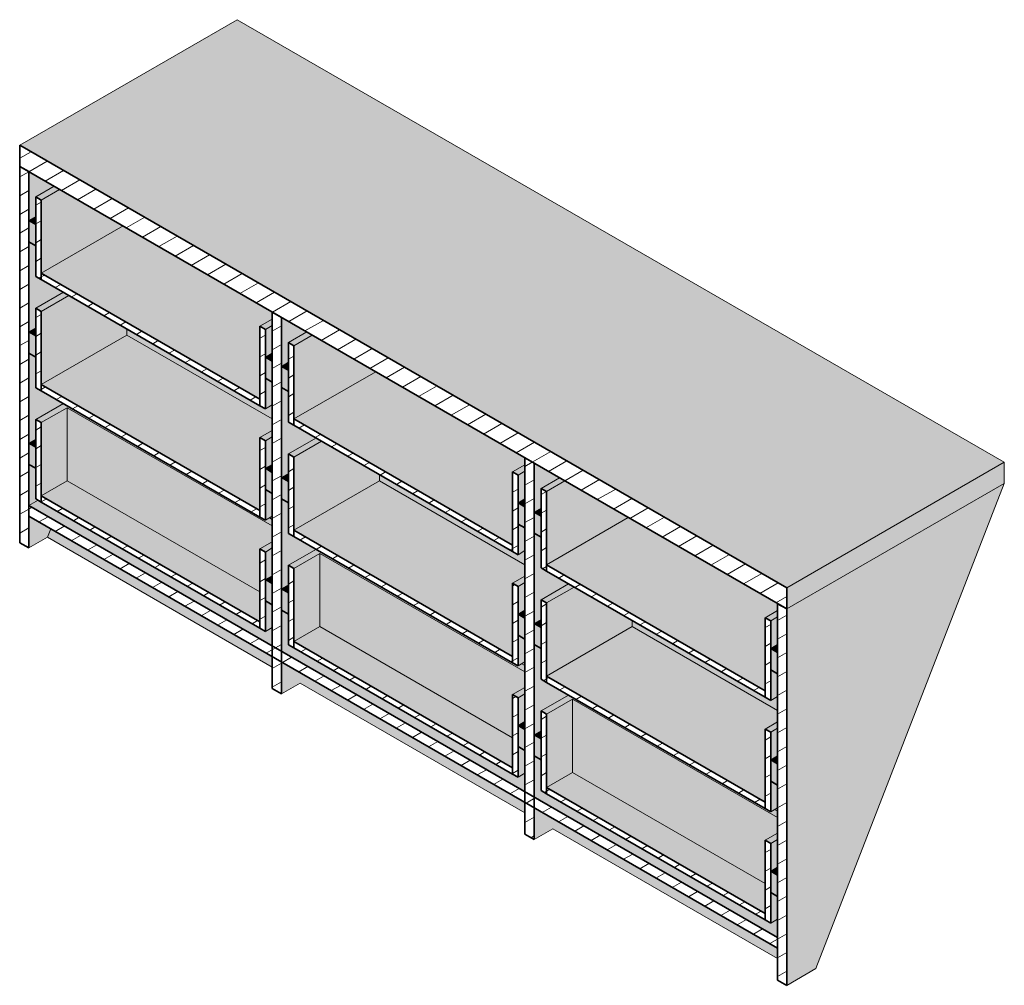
# Model space of a CAD drawing. Header units: centimetres. Extents: x 24498 to 26935, y -4082 to 11853.
# Tile 2 of 4: x 24678 to 24830, y -4075 to -3927. Entities that reach past the tile are written whole.
import ezdxf

# ---------------------------------------------------------------- set-up
doc = ezdxf.new("R2010")
doc.units = ezdxf.units.CM
doc.layers.add('A-GENM', color=13, linetype='Continuous', lineweight=18)
pattern_1 = [(30, (124681.652, 54063.35), (-1.25, 2.16506351), [])]

# ---------------------------------------------------------------- blocks, each defined once
blk = doc.blocks.new('FURN_Med_E25-S-10 - E25-S-10-9188936-E25-S-10-2')
at = {"layer": 'A-GENM'}
for points in [[(24629.34, -4014.21), (24662.81, -3994.88), (24544.73, -3926.7), (24511.25, -3946.03), (24624.94, -4011.67)], [(24514.57, -3965.75), (24527.16, -3958.48), (24517.4, -3952.85), (24514.57, -3954.48), (24514.57, -3963.89)], [(24513.72, -3958.25), (24513.72, -3957.03), (24512.66, -3957.64), (24513.3, -3958.01)], [(24548.23, -3985.18), (24548.23, -3973.91), (24550.14, -3972.81), (24550.14, -3971.75), (24527.16, -3958.48), (24514.57, -3965.75), (24538.01, -3979.28)], [(24514.57, -3982.9), (24527.76, -3975.28), (24527.76, -3974.35), (24518.81, -3969.18), (24514.57, -3971.63), (24514.57, -3975.28)], [(24513.72, -3975.4), (24513.72, -3974.18), (24512.66, -3974.79), (24513.51, -3975.28)], [(24548.23, -4002.33), (24548.23, -3991.06), (24550.14, -3989.96), (24550.14, -3988.2), (24527.76, -3975.28), (24514.57, -3982.9), (24546.89, -4001.55)], [(24550.14, -3988.2), (24550.14, -3986.04), (24549.08, -3986.65), (24527.76, -3974.35), (24527.76, -3975.28), (24550.14, -3988.2)], [(24553.46, -3988.2), (24566.05, -3980.94), (24556.29, -3975.3), (24553.46, -3976.94), (24553.46, -3982.49)], [(24550.14, -3979.28), (24550.14, -3978.05), (24549.08, -3978.67), (24549.13, -3978.7)], [(24552.61, -3980.71), (24552.61, -3979.48), (24551.55, -3980.1), (24552.19, -3980.47)], [(24587.12, -4007.64), (24587.12, -3996.37), (24589.03, -3995.27), (24589.03, -3994.2), (24566.05, -3980.94), (24553.46, -3988.2), (24587.03, -4007.59)], [(24514.57, -4000.04), (24518.57, -3997.73), (24518.57, -3986.47), (24514.57, -3988.77), (24514.57, -3997.84)], [(24548.23, -4014.86), (24548.23, -4008.21), (24550.14, -4007.11), (24550.14, -4004.69), (24518.57, -3986.47), (24518.57, -3997.73), (24537.56, -4008.7)], [(24513.72, -3992.55), (24513.72, -3991.32), (24512.66, -3991.94)], [(24553.46, -4005.35), (24566.65, -3997.73), (24566.65, -3996.8), (24557.71, -3991.63), (24553.46, -3994.08), (24553.46, -4002.33)], [(24550.14, -3996.43), (24550.14, -3995.2), (24549.08, -3995.81), (24549.13, -3995.84)], [(24629.34, -4017.47), (24662.81, -3998.15), (24662.81, -3994.88), (24629.34, -4014.21)], [(24552.61, -3997.85), (24552.61, -3996.63), (24551.55, -3997.24), (24552.4, -3997.73)], [(24548.23, -4019.47), (24548.23, -4014.86), (24518.57, -3997.73), (24514.57, -4000.04), (24545.93, -4018.15)], [(24587.12, -4024.78), (24587.12, -4013.51), (24589.03, -4012.41), (24589.03, -4010.65), (24566.65, -3997.73), (24553.46, -4005.35), (24587.03, -4024.73)], [(24589.03, -4010.65), (24589.03, -4008.49), (24587.97, -4009.11), (24566.65, -3996.8), (24566.65, -3997.73), (24589.03, -4010.65)], [(24592.35, -4010.66), (24604.94, -4003.39), (24595.18, -3997.76), (24592.35, -3999.39), (24592.35, -4001.08)], [(24629.34, -4075.45), (24633.83, -4072.85), (24662.81, -3998.15), (24629.34, -4017.47), (24629.34, -4072.98)], [(24589.03, -4001.73), (24589.03, -4000.51), (24587.97, -4001.12)], [(24591.51, -4003.16), (24591.51, -4001.94), (24590.44, -4002.55), (24591.09, -4002.92)], [(24626.01, -4030.09), (24626.01, -4018.82), (24627.92, -4017.72), (24627.92, -4016.66), (24604.94, -4003.39), (24592.35, -4010.66), (24624.94, -4029.47)], [(24553.46, -4022.5), (24557.46, -4020.19), (24557.46, -4008.92), (24553.46, -4011.23), (24553.46, -4020.19)], [(24587.12, -4037.31), (24587.12, -4030.66), (24589.03, -4029.56), (24589.03, -4027.15), (24557.46, -4008.92), (24557.46, -4020.19), (24587.03, -4037.26)], [(24550.14, -4013.57), (24550.14, -4012.35), (24549.08, -4012.96), (24549.13, -4012.99)], [(24552.61, -4015), (24552.61, -4013.78), (24551.55, -4014.39), (24552.23, -4014.78)], [(24592.35, -4027.8), (24605.54, -4020.19), (24605.54, -4019.25), (24596.6, -4014.09), (24592.35, -4016.54), (24592.35, -4024.78)], [(24589.03, -4018.88), (24589.03, -4017.66), (24587.97, -4018.27)], [(24591.51, -4020.31), (24591.51, -4019.08), (24590.44, -4019.7)], [(24627.92, -4033.11), (24627.92, -4030.95), (24626.86, -4031.56), (24605.54, -4019.25), (24605.54, -4020.19), (24627.92, -4033.11)], [(24587.12, -4041.93), (24587.12, -4037.31), (24557.46, -4020.19), (24553.46, -4022.5), (24587.03, -4041.88)], [(24626.01, -4047.24), (24626.01, -4035.97), (24627.92, -4034.87), (24627.92, -4033.11), (24605.54, -4020.19), (24592.35, -4027.8), (24624.94, -4046.62)], [(24627.92, -4024.19), (24627.92, -4022.96), (24626.86, -4023.57)], [(24592.35, -4044.95), (24596.35, -4042.64), (24596.35, -4031.37), (24592.35, -4033.68), (24592.35, -4042.64)], [(24626.01, -4059.77), (24626.01, -4053.11), (24627.92, -4052.01), (24627.92, -4049.6), (24596.35, -4031.37), (24596.35, -4042.64), (24624.94, -4059.14)], [(24589.03, -4036.03), (24589.03, -4034.8), (24587.97, -4035.41)], [(24591.51, -4037.46), (24591.51, -4036.23), (24590.44, -4036.84), (24591.12, -4037.23)], [(24627.92, -4041.33), (24627.92, -4040.11), (24626.86, -4040.72)], [(24626.01, -4064.38), (24626.01, -4059.77), (24596.35, -4042.64), (24592.35, -4044.95), (24624.94, -4063.76)], [(24627.92, -4058.48), (24627.92, -4057.26), (24626.86, -4057.87)]]:
    blk.add_hatch(color=256, dxfattribs=at).paths.add_polyline_path(points)
h = blk.add_hatch(dxfattribs=at)
h.set_pattern_fill('FP_1', color=256, style=0, pattern_type=2)
h.set_pattern_definition(pattern_1)
h.paths.add_polyline_path([(24629.34, -4017.47), (24629.34, -4014.21), (24511.25, -3946.03), (24511.25, -3949.3), (24624.94, -4014.94)])
h = blk.add_hatch(dxfattribs=at)
h.set_pattern_fill('FP_1', color=256, style=0, pattern_type=2)
h.set_pattern_definition(pattern_1)
h.paths.add_polyline_path([(24512.66, -4008.08), (24512.66, -3950.11), (24511.25, -3949.3), (24511.25, -4007.27)])
h = blk.add_hatch(color=256, dxfattribs=at)
h.paths.add_polyline_path([(24512.66, -4008.08), (24515.52, -4006.43), (24516.03, -4005.13), (24512.66, -4003.19), (24512.66, -4005.49)])
h.paths.add_polyline_path([(24512.66, -4001.55), (24514.08, -4000.74), (24513.72, -4000.53), (24513.72, -3995.81), (24512.66, -3995.2), (24512.66, -4001.08)])
h.paths.add_polyline_path([(24512.66, -3991.94), (24513.72, -3991.32), (24513.72, -3988.28), (24517.97, -3985.84), (24513.72, -3983.39), (24513.72, -3978.67), (24512.66, -3978.05), (24512.66, -3989.88)])
h.paths.add_polyline_path([(24512.66, -3974.79), (24513.72, -3974.18), (24513.72, -3971.14), (24517.97, -3968.69), (24513.72, -3966.24), (24513.72, -3961.52), (24512.66, -3960.91), (24512.66, -3971.63)])
h.paths.add_polyline_path([(24512.66, -3957.64), (24513.72, -3957.03), (24513.72, -3953.99), (24516.55, -3952.36), (24512.66, -3950.11), (24512.66, -3954.48)])
h = blk.add_hatch(color=256, dxfattribs=at)
h.paths.add_polyline_path([(24549.08, -3974.4), (24550.14, -3973.79), (24550.14, -3972.81), (24548.23, -3973.91)])
h.paths.add_polyline_path([(24514.57, -3954.48), (24517.4, -3952.85), (24516.55, -3952.36), (24513.72, -3953.99)])
h = blk.add_hatch(dxfattribs=at)
h.set_pattern_fill('FP_1', color=256, style=0, pattern_type=2)
h.set_pattern_definition(pattern_1)
h.paths.add_polyline_path([(24549.08, -3986.65), (24549.08, -3974.4), (24548.23, -3973.91), (24548.23, -3986.16), (24548.76, -3986.47)])
h.paths.add_polyline_path([(24514.57, -3966.73), (24514.57, -3954.48), (24513.72, -3953.99), (24513.72, -3966.24), (24513.98, -3966.39)])
h = blk.add_hatch(color=256, dxfattribs=at)
h.paths.add_polyline_path([(24550.14, -3982.55), (24550.14, -3979.28), (24549.08, -3978.67), (24549.08, -3981.93), (24550.04, -3982.49)])
h.paths.add_polyline_path([(24513.72, -3961.52), (24513.72, -3958.25), (24512.66, -3957.64), (24512.66, -3960.91), (24513.58, -3961.44)])
h = blk.add_hatch(dxfattribs=at)
h.set_pattern_fill('FP_1', color=256, style=0, pattern_type=2)
h.set_pattern_definition(pattern_1)
h.paths.add_polyline_path([(24548.23, -3986.16), (24548.23, -3985.18), (24514.57, -3965.75), (24514.57, -3966.73), (24546.53, -3985.18)])
h = blk.add_hatch(color=256, dxfattribs=at)
h.paths.add_polyline_path([(24549.08, -3991.55), (24550.14, -3990.94), (24550.14, -3989.96), (24548.23, -3991.06)])
h.paths.add_polyline_path([(24514.57, -3971.63), (24518.81, -3969.18), (24517.97, -3968.69), (24513.72, -3971.14), (24514.4, -3971.53)])
h = blk.add_hatch(dxfattribs=at)
h.set_pattern_fill('FP_1', color=256, style=0, pattern_type=2)
h.set_pattern_definition(pattern_1)
h.paths.add_polyline_path([(24549.08, -4003.8), (24549.08, -3991.55), (24548.23, -3991.06), (24548.23, -4003.31)])
h.paths.add_polyline_path([(24514.57, -3983.88), (24514.57, -3971.63), (24513.72, -3971.14), (24513.72, -3983.39)])
h = blk.add_hatch(dxfattribs=at)
h.set_pattern_fill('FP_1', color=256, style=0, pattern_type=2)
h.set_pattern_definition(pattern_1)
h.paths.add_polyline_path([(24551.55, -4030.54), (24551.55, -4025.64), (24550.14, -4024.82), (24550.14, -4029.72)])
h.paths.add_polyline_path([(24551.55, -4024.01), (24551.55, -3972.57), (24550.14, -3971.75), (24550.14, -4023.19)])
h = blk.add_hatch(color=256, dxfattribs=at)
h.paths.add_polyline_path([(24549.08, -3986.65), (24550.14, -3986.04), (24550.14, -3982.55), (24549.08, -3981.93), (24549.08, -3986.47)])
h.paths.add_polyline_path([(24549.08, -3978.67), (24550.14, -3978.05), (24550.14, -3973.79), (24549.08, -3974.4)])
h = blk.add_hatch(color=256, dxfattribs=at)
h.paths.add_polyline_path([(24551.55, -4030.54), (24554.41, -4028.89), (24554.92, -4027.58), (24551.55, -4025.64), (24551.55, -4027.94)])
h.paths.add_polyline_path([(24551.55, -4024.01), (24552.97, -4023.19), (24552.61, -4022.99), (24552.61, -4018.27), (24551.55, -4017.66), (24551.55, -4023.48)])
h.paths.add_polyline_path([(24551.55, -4014.39), (24552.61, -4013.78), (24552.61, -4010.74), (24556.86, -4008.29), (24552.61, -4005.84), (24552.61, -4001.12), (24551.55, -4000.51), (24551.55, -4012.08)])
h.paths.add_polyline_path([(24551.55, -3997.24), (24552.61, -3996.63), (24552.61, -3993.59), (24556.86, -3991.14), (24552.61, -3988.69), (24552.61, -3983.97), (24551.55, -3983.36), (24551.55, -3995.18)])
h.paths.add_polyline_path([(24551.55, -3980.1), (24552.61, -3979.48), (24552.61, -3976.45), (24555.44, -3974.81), (24551.55, -3972.57), (24551.55, -3978.46)])
h = blk.add_hatch(color=256, dxfattribs=at)
h.paths.add_polyline_path([(24550.14, -3999.69), (24550.14, -3996.43), (24549.08, -3995.81), (24549.08, -3999.08), (24549.13, -3999.11)])
h.paths.add_polyline_path([(24513.72, -3978.67), (24513.72, -3975.4), (24512.66, -3974.79), (24512.66, -3978.05)])
h = blk.add_hatch(color=256, dxfattribs=at)
h.paths.add_polyline_path([(24587.97, -3996.86), (24589.03, -3996.25), (24589.03, -3995.27), (24587.12, -3996.37)])
h.paths.add_polyline_path([(24553.46, -3976.94), (24556.29, -3975.3), (24555.44, -3974.81), (24552.61, -3976.45)])
h = blk.add_hatch(dxfattribs=at)
h.set_pattern_fill('FP_1', color=256, style=0, pattern_type=2)
h.set_pattern_definition(pattern_1)
h.paths.add_polyline_path([(24587.97, -4009.11), (24587.97, -3996.86), (24587.12, -3996.37), (24587.12, -4008.62)])
h.paths.add_polyline_path([(24553.46, -3989.18), (24553.46, -3976.94), (24552.61, -3976.45), (24552.61, -3988.69), (24552.87, -3988.84)])
h = blk.add_hatch(color=256, dxfattribs=at)
h.paths.add_polyline_path([(24589.03, -4005), (24589.03, -4001.73), (24587.97, -4001.12), (24587.97, -4004.39)])
h.paths.add_polyline_path([(24552.61, -3983.97), (24552.61, -3980.71), (24551.55, -3980.1), (24551.55, -3983.36), (24552.47, -3983.89)])
h = blk.add_hatch(dxfattribs=at)
h.set_pattern_fill('FP_1', color=256, style=0, pattern_type=2)
h.set_pattern_definition(pattern_1)
h.paths.add_polyline_path([(24548.23, -4003.31), (24548.23, -4002.33), (24514.57, -3982.9), (24514.57, -3983.88), (24546.53, -4002.33)])
h = blk.add_hatch(color=256, dxfattribs=at)
h.paths.add_polyline_path([(24549.08, -4008.7), (24550.14, -4008.08), (24550.14, -4007.11), (24548.23, -4008.21)])
h.paths.add_polyline_path([(24550.14, -4004.69), (24550.14, -4003.71), (24549.68, -4003.45), (24549.08, -4003.8), (24517.97, -3985.84), (24513.72, -3988.28), (24514.57, -3988.77), (24518.57, -3986.47), (24549.13, -4004.11)])
h = blk.add_hatch(dxfattribs=at)
h.set_pattern_fill('FP_1', color=256, style=0, pattern_type=2)
h.set_pattern_definition(pattern_1)
h.paths.add_polyline_path([(24549.08, -4020.94), (24549.08, -4008.7), (24548.23, -4008.21), (24548.23, -4020.45)])
h.paths.add_polyline_path([(24514.57, -4001.02), (24514.57, -3988.77), (24513.72, -3988.28), (24513.72, -4000.53), (24514.08, -4000.74)])
h = blk.add_hatch(dxfattribs=at)
h.set_pattern_fill('FP_1', color=256, style=0, pattern_type=2)
h.set_pattern_definition(pattern_1)
h.paths.add_polyline_path([(24587.12, -4008.62), (24587.12, -4007.64), (24553.46, -3988.2), (24553.46, -3989.18), (24587.03, -4008.56)])
h = blk.add_hatch(color=256, dxfattribs=at)
h.paths.add_polyline_path([(24550.14, -4016.84), (24550.14, -4013.57), (24549.08, -4012.96), (24549.08, -4016.23), (24549.13, -4016.26)])
h.paths.add_polyline_path([(24513.72, -3995.81), (24513.72, -3992.55), (24512.66, -3991.94), (24512.66, -3995.2)])
h = blk.add_hatch(color=256, dxfattribs=at)
h.paths.add_polyline_path([(24549.08, -4003.8), (24550.14, -4003.19), (24550.14, -3999.69), (24549.08, -3999.08), (24549.08, -4003.1)])
h.paths.add_polyline_path([(24549.08, -3995.81), (24550.14, -3995.2), (24550.14, -3990.94), (24549.08, -3991.55)])
h = blk.add_hatch(color=256, dxfattribs=at)
h.paths.add_polyline_path([(24587.97, -4014), (24589.03, -4013.39), (24589.03, -4012.41), (24587.12, -4013.51)])
h.paths.add_polyline_path([(24553.46, -3994.08), (24557.71, -3991.63), (24556.86, -3991.14), (24552.61, -3993.59), (24553.29, -3993.98)])
h = blk.add_hatch(dxfattribs=at)
h.set_pattern_fill('FP_1', color=256, style=0, pattern_type=2)
h.set_pattern_definition(pattern_1)
h.paths.add_polyline_path([(24587.97, -4026.25), (24587.97, -4014), (24587.12, -4013.51), (24587.12, -4025.76)])
h.paths.add_polyline_path([(24553.46, -4006.33), (24553.46, -3994.08), (24552.61, -3993.59), (24552.61, -4005.84), (24552.72, -4005.9)])
h = blk.add_hatch(dxfattribs=at)
h.set_pattern_fill('FP_1', color=256, style=0, pattern_type=2)
h.set_pattern_definition(pattern_1)
h.paths.add_polyline_path([(24590.44, -4052.99), (24590.44, -4048.09), (24589.03, -4047.28), (24589.03, -4052.18)])
h.paths.add_polyline_path([(24590.44, -4046.46), (24590.44, -3995.02), (24589.03, -3994.2), (24589.03, -4045.64)])
h = blk.add_hatch(color=256, dxfattribs=at)
h.paths.add_polyline_path([(24590.44, -4052.99), (24593.3, -4051.34), (24593.81, -4050.04), (24590.44, -4048.09), (24590.44, -4050.4)])
h.paths.add_polyline_path([(24590.44, -4046.46), (24591.86, -4045.64), (24591.51, -4045.44), (24591.51, -4040.72), (24590.44, -4040.11), (24590.44, -4046.05)])
h.paths.add_polyline_path([(24590.44, -4036.84), (24591.51, -4036.23), (24591.51, -4033.19), (24595.75, -4030.74), (24591.51, -4028.29), (24591.51, -4023.57), (24590.44, -4022.96), (24590.44, -4034.53)])
h.paths.add_polyline_path([(24590.44, -4019.7), (24591.51, -4019.08), (24591.51, -4016.05), (24595.75, -4013.6), (24591.51, -4011.15), (24591.51, -4006.43), (24590.44, -4005.82), (24590.44, -4019.68)])
h.paths.add_polyline_path([(24590.44, -4002.55), (24591.51, -4001.94), (24591.51, -3998.9), (24594.33, -3997.27), (24590.44, -3995.02), (24590.44, -4001.08)])
h = blk.add_hatch(color=256, dxfattribs=at)
h.paths.add_polyline_path([(24587.97, -4009.11), (24589.03, -4008.49), (24589.03, -4005), (24587.97, -4004.39), (24587.97, -4007.64)])
h.paths.add_polyline_path([(24587.97, -4001.12), (24589.03, -4000.51), (24589.03, -3996.25), (24587.97, -3996.86), (24587.97, -4001.08)])
h = blk.add_hatch(color=256, dxfattribs=at)
h.paths.add_polyline_path([(24589.03, -4022.15), (24589.03, -4018.88), (24587.97, -4018.27), (24587.97, -4021.53)])
h.paths.add_polyline_path([(24552.61, -4001.12), (24552.61, -3997.85), (24551.55, -3997.24), (24551.55, -4000.51), (24552.55, -4001.08)])
h = blk.add_hatch(color=256, dxfattribs=at)
h.paths.add_polyline_path([(24626.86, -4019.31), (24627.92, -4018.7), (24627.92, -4017.72), (24626.01, -4018.82), (24626.51, -4019.11)])
h.paths.add_polyline_path([(24592.35, -3999.39), (24595.18, -3997.76), (24594.33, -3997.27), (24591.51, -3998.9)])
h = blk.add_hatch(dxfattribs=at)
h.set_pattern_fill('FP_1', color=256, style=0, pattern_type=2)
h.set_pattern_definition(pattern_1)
h.paths.add_polyline_path([(24626.86, -4031.56), (24626.86, -4019.31), (24626.01, -4018.82), (24626.01, -4031.07)])
h.paths.add_polyline_path([(24592.35, -4011.64), (24592.35, -3999.39), (24591.51, -3998.9), (24591.51, -4011.15), (24591.77, -4011.3)])
h = blk.add_hatch(color=256, dxfattribs=at)
h.paths.add_polyline_path([(24627.92, -4068.1), (24627.92, -4065.24), (24626.86, -4065.85), (24591.86, -4045.64), (24590.44, -4046.46), (24626.86, -4067.48)])
h.paths.add_polyline_path([(24589.03, -4045.64), (24589.03, -4042.79), (24587.97, -4043.4), (24552.97, -4023.19), (24551.55, -4024.01), (24587.97, -4045.03)])
h.paths.add_polyline_path([(24550.14, -4023.19), (24550.14, -4020.33), (24549.08, -4020.94), (24514.08, -4000.74), (24512.66, -4001.55), (24549.13, -4022.61)])
h = blk.add_hatch(dxfattribs=at)
h.set_pattern_fill('FP_1', color=256, style=0, pattern_type=2)
h.set_pattern_definition(pattern_1)
h.paths.add_polyline_path([(24548.23, -4020.45), (24548.23, -4019.47), (24514.57, -4000.04), (24514.57, -4001.02), (24546.53, -4019.47)])
h = blk.add_hatch(dxfattribs=at)
h.set_pattern_fill('FP_1', color=256, style=0, pattern_type=2)
h.set_pattern_definition(pattern_1)
h.paths.add_polyline_path([(24627.92, -4069.73), (24627.92, -4068.1), (24512.66, -4001.55), (24512.66, -4003.19), (24625.09, -4068.1)])
h = blk.add_hatch(color=256, dxfattribs=at)
h.paths.add_polyline_path([(24627.92, -4027.45), (24627.92, -4024.19), (24626.86, -4023.57), (24626.86, -4026.84)])
h.paths.add_polyline_path([(24591.51, -4006.43), (24591.51, -4003.16), (24590.44, -4002.55), (24590.44, -4005.82), (24591.36, -4006.35)])
h = blk.add_hatch(color=256, dxfattribs=at)
h.paths.add_polyline_path([(24627.92, -4071.33), (24627.92, -4069.73), (24593.81, -4050.04), (24593.3, -4051.34), (24625.16, -4069.73)])
h.paths.add_polyline_path([(24589.03, -4048.87), (24589.03, -4047.28), (24554.92, -4027.58), (24554.41, -4028.89), (24587.03, -4047.72)])
h.paths.add_polyline_path([(24627.92, -4048.62), (24627.92, -4048.09), (24627.46, -4048.36)])
h.paths.add_polyline_path([(24550.14, -4026.42), (24550.14, -4024.82), (24516.03, -4005.13), (24515.52, -4006.43), (24549.13, -4025.84)])
h.paths.add_polyline_path([(24589.03, -4026.17), (24589.03, -4025.64), (24588.57, -4025.9)])
h.paths.add_polyline_path([(24550.14, -4003.71), (24550.14, -4003.19), (24549.68, -4003.45)])
h = blk.add_hatch(dxfattribs=at)
h.set_pattern_fill('FP_1', color=256, style=0, pattern_type=2)
h.set_pattern_definition(pattern_1)
h.paths.add_polyline_path([(24587.12, -4025.76), (24587.12, -4024.78), (24553.46, -4005.35), (24553.46, -4006.33), (24587.03, -4025.71)])
h = blk.add_hatch(color=256, dxfattribs=at)
h.paths.add_polyline_path([(24549.08, -4020.94), (24550.14, -4020.33), (24550.14, -4016.84), (24549.08, -4016.23), (24549.08, -4019.47)])
h.paths.add_polyline_path([(24549.08, -4012.96), (24550.14, -4012.35), (24550.14, -4008.08), (24549.08, -4008.7), (24549.08, -4010.65)])
h = blk.add_hatch(color=256, dxfattribs=at)
h.paths.add_polyline_path([(24587.97, -4031.15), (24589.03, -4030.54), (24589.03, -4029.56), (24587.12, -4030.66)])
h.paths.add_polyline_path([(24589.03, -4027.15), (24589.03, -4026.17), (24588.57, -4025.9), (24587.97, -4026.25), (24556.86, -4008.29), (24552.61, -4010.74), (24553.46, -4011.23), (24557.46, -4008.92), (24587.97, -4026.53)])
h = blk.add_hatch(dxfattribs=at)
h.set_pattern_fill('FP_1', color=256, style=0, pattern_type=2)
h.set_pattern_definition(pattern_1)
h.paths.add_polyline_path([(24587.97, -4043.4), (24587.97, -4031.15), (24587.12, -4030.66), (24587.12, -4042.91)])
h.paths.add_polyline_path([(24553.46, -4023.48), (24553.46, -4011.23), (24552.61, -4010.74), (24552.61, -4022.99), (24552.97, -4023.19)])
h = blk.add_hatch(dxfattribs=at)
h.set_pattern_fill('FP_1', color=256, style=0, pattern_type=2)
h.set_pattern_definition(pattern_1)
h.paths.add_polyline_path([(24626.01, -4031.07), (24626.01, -4030.09), (24592.35, -4010.66), (24592.35, -4011.64), (24624.94, -4030.45)])
h = blk.add_hatch(color=256, dxfattribs=at)
h.paths.add_polyline_path([(24587.97, -4026.25), (24589.03, -4025.64), (24589.03, -4022.15), (24587.97, -4021.53), (24587.97, -4025.69)])
h.paths.add_polyline_path([(24587.97, -4018.27), (24589.03, -4017.66), (24589.03, -4013.39), (24587.97, -4014), (24587.97, -4017.47)])
h = blk.add_hatch(color=256, dxfattribs=at)
h.paths.add_polyline_path([(24589.03, -4039.29), (24589.03, -4036.03), (24587.97, -4035.41), (24587.97, -4038.68)])
h.paths.add_polyline_path([(24552.61, -4018.27), (24552.61, -4015), (24551.55, -4014.39), (24551.55, -4017.66), (24552.23, -4018.04)])
h = blk.add_hatch(color=256, dxfattribs=at)
h.paths.add_polyline_path([(24626.86, -4036.46), (24627.92, -4035.85), (24627.92, -4034.87), (24626.01, -4035.97)])
h.paths.add_polyline_path([(24592.35, -4016.54), (24596.6, -4014.09), (24595.75, -4013.6), (24591.51, -4016.05), (24592.18, -4016.44)])
h = blk.add_hatch(dxfattribs=at)
h.set_pattern_fill('FP_1', color=256, style=0, pattern_type=2)
h.set_pattern_definition(pattern_1)
h.paths.add_polyline_path([(24626.86, -4048.71), (24626.86, -4036.46), (24626.01, -4035.97), (24626.01, -4048.22)])
h.paths.add_polyline_path([(24592.35, -4028.78), (24592.35, -4016.54), (24591.51, -4016.05), (24591.51, -4028.29), (24591.61, -4028.35)])
h = blk.add_hatch(dxfattribs=at)
h.set_pattern_fill('FP_1', color=256, style=0, pattern_type=2)
h.set_pattern_definition(pattern_1)
h.paths.add_polyline_path([(24629.34, -4075.45), (24629.34, -4017.47), (24627.92, -4016.66), (24627.92, -4074.63)])
h = blk.add_hatch(color=256, dxfattribs=at)
h.paths.add_polyline_path([(24626.86, -4031.56), (24627.92, -4030.95), (24627.92, -4027.45), (24626.86, -4026.84), (24626.86, -4030.09)])
h.paths.add_polyline_path([(24626.86, -4023.57), (24627.92, -4022.96), (24627.92, -4018.7), (24626.86, -4019.31)])
h = blk.add_hatch(color=256, dxfattribs=at)
h.paths.add_polyline_path([(24627.92, -4044.6), (24627.92, -4041.33), (24626.86, -4040.72), (24626.86, -4043.99)])
h.paths.add_polyline_path([(24591.51, -4023.57), (24591.51, -4020.31), (24590.44, -4019.7), (24590.44, -4022.96), (24591.12, -4023.35)])
h = blk.add_hatch(dxfattribs=at)
h.set_pattern_fill('FP_1', color=256, style=0, pattern_type=2)
h.set_pattern_definition(pattern_1)
h.paths.add_polyline_path([(24587.12, -4042.91), (24587.12, -4041.93), (24553.46, -4022.5), (24553.46, -4023.48), (24587.03, -4042.86)])
h = blk.add_hatch(dxfattribs=at)
h.set_pattern_fill('FP_1', color=256, style=0, pattern_type=2)
h.set_pattern_definition(pattern_1)
h.paths.add_polyline_path([(24626.01, -4048.22), (24626.01, -4047.24), (24592.35, -4027.8), (24592.35, -4028.78), (24624.94, -4047.6)])
h = blk.add_hatch(color=256, dxfattribs=at)
h.paths.add_polyline_path([(24587.97, -4043.4), (24589.03, -4042.79), (24589.03, -4039.29), (24587.97, -4038.68), (24587.97, -4041.93)])
h.paths.add_polyline_path([(24587.97, -4035.41), (24589.03, -4034.8), (24589.03, -4030.54), (24587.97, -4031.15), (24587.97, -4033.72)])
h = blk.add_hatch(color=256, dxfattribs=at)
h.paths.add_polyline_path([(24626.86, -4053.6), (24627.92, -4052.99), (24627.92, -4052.01), (24626.01, -4053.11)])
h.paths.add_polyline_path([(24627.92, -4049.6), (24627.92, -4048.62), (24627.46, -4048.36), (24626.86, -4048.71), (24595.75, -4030.74), (24591.51, -4033.19), (24592.35, -4033.68), (24596.35, -4031.37), (24626.86, -4048.99)])
h = blk.add_hatch(dxfattribs=at)
h.set_pattern_fill('FP_1', color=256, style=0, pattern_type=2)
h.set_pattern_definition(pattern_1)
h.paths.add_polyline_path([(24626.86, -4065.85), (24626.86, -4053.6), (24626.01, -4053.11), (24626.01, -4065.36)])
h.paths.add_polyline_path([(24592.35, -4045.93), (24592.35, -4033.68), (24591.51, -4033.19), (24591.51, -4045.44), (24591.86, -4045.64)])
h = blk.add_hatch(color=256, dxfattribs=at)
h.paths.add_polyline_path([(24626.86, -4048.71), (24627.92, -4048.09), (24627.92, -4044.6), (24626.86, -4043.99), (24626.86, -4048.01)])
h.paths.add_polyline_path([(24626.86, -4040.72), (24627.92, -4040.11), (24627.92, -4035.85), (24626.86, -4036.46), (24626.86, -4038.27)])
h = blk.add_hatch(color=256, dxfattribs=at)
h.paths.add_polyline_path([(24627.92, -4061.75), (24627.92, -4058.48), (24626.86, -4057.87), (24626.86, -4061.13)])
h.paths.add_polyline_path([(24591.51, -4040.72), (24591.51, -4037.46), (24590.44, -4036.84), (24590.44, -4040.11), (24591.12, -4040.5)])
h = blk.add_hatch(dxfattribs=at)
h.set_pattern_fill('FP_1', color=256, style=0, pattern_type=2)
h.set_pattern_definition(pattern_1)
h.paths.add_polyline_path([(24626.01, -4065.36), (24626.01, -4064.38), (24592.35, -4044.95), (24592.35, -4045.93), (24624.94, -4064.74)])
h = blk.add_hatch(color=256, dxfattribs=at)
h.paths.add_polyline_path([(24626.86, -4065.85), (24627.92, -4065.24), (24627.92, -4061.75), (24626.86, -4061.13), (24626.86, -4064.39)])
h.paths.add_polyline_path([(24626.86, -4057.87), (24627.92, -4057.26), (24627.92, -4052.99), (24626.86, -4053.6), (24626.86, -4056.17)])
for p, q in [((24544.73, -3926.7), (24511.25, -3946.03)), ((24662.81, -3994.88), (24544.73, -3926.7)), ((24516.55, -3952.36), (24513.72, -3953.99)), ((24514.57, -3954.48), (24517.4, -3952.85)), ((24513.72, -3957.03), (24512.66, -3957.64)), ((24527.16, -3958.48), (24514.57, -3965.75)), ((24517.97, -3968.69), (24513.72, -3971.14)), ((24514.57, -3971.63), (24518.81, -3969.18)), ((24550.14, -3972.81), (24548.23, -3973.91)), ((24549.08, -3974.4), (24550.14, -3973.79)), ((24513.72, -3974.18), (24512.66, -3974.79)), ((24527.76, -3975.28), (24514.57, -3982.9)), ((24527.76, -3975.28), (24527.76, -3974.35)), ((24550.14, -3988.2), (24527.76, -3975.28)), ((24555.44, -3974.81), (24552.61, -3976.45)), ((24553.46, -3976.94), (24556.29, -3975.3)), ((24550.14, -3978.05), (24549.08, -3978.67)), ((24552.61, -3979.48), (24551.55, -3980.1)), ((24566.05, -3980.94), (24553.46, -3988.2)), ((24517.97, -3985.84), (24513.72, -3988.28)), ((24550.14, -3986.04), (24549.08, -3986.65)), ((24514.57, -3988.77), (24518.57, -3986.47)), ((24518.57, -3986.47), (24550.14, -4004.69)), ((24518.57, -3997.73), (24518.57, -3986.47)), ((24550.14, -3989.96), (24548.23, -3991.06)), ((24513.72, -3991.32), (24512.66, -3991.94)), ((24549.08, -3991.55), (24550.14, -3990.94)), ((24556.86, -3991.14), (24552.61, -3993.59)), ((24553.46, -3994.08), (24557.71, -3991.63)), ((24550.14, -3995.2), (24549.08, -3995.81)), ((24589.03, -3995.27), (24587.12, -3996.37)), ((24629.34, -4014.21), (24662.81, -3994.88)), ((24662.81, -3994.88), (24662.81, -3998.15)), ((24552.61, -3996.63), (24551.55, -3997.24)), ((24587.97, -3996.86), (24589.03, -3996.25)), ((24518.57, -3997.73), (24514.57, -4000.04)), ((24548.23, -4014.86), (24518.57, -3997.73)), ((24566.65, -3997.73), (24553.46, -4005.35)), ((24566.65, -3997.73), (24566.65, -3996.8)), ((24589.03, -4010.65), (24566.65, -3997.73)), ((24594.33, -3997.27), (24591.51, -3998.9)), ((24592.35, -3999.39), (24595.18, -3997.76)), ((24662.81, -3998.15), (24629.34, -4017.47)), ((24662.81, -3998.15), (24629.34, -4017.47)), ((24633.83, -4072.85), (24662.81, -3998.15)), ((24514.08, -4000.74), (24512.66, -4001.55)), ((24589.03, -4000.51), (24587.97, -4001.12)), ((24591.51, -4001.94), (24590.44, -4002.55)), ((24550.14, -4003.19), (24549.08, -4003.8)), ((24550.14, -4003.71), (24549.68, -4003.45)), ((24604.94, -4003.39), (24592.35, -4010.66)), ((24515.52, -4006.43), (24516.03, -4005.13)), ((24512.66, -4008.08), (24515.52, -4006.43)), ((24515.52, -4006.43), (24550.14, -4026.42)), ((24550.14, -4007.11), (24548.23, -4008.21)), ((24549.08, -4008.7), (24550.14, -4008.08)), ((24556.86, -4008.29), (24552.61, -4010.74)), ((24553.46, -4011.23), (24557.46, -4008.92)), ((24557.46, -4008.92), (24589.03, -4027.15)), ((24557.46, -4020.19), (24557.46, -4008.92)), ((24589.03, -4008.49), (24587.97, -4009.11)), ((24550.14, -4012.35), (24549.08, -4012.96)), ((24589.03, -4012.41), (24587.12, -4013.51)), ((24587.97, -4014), (24589.03, -4013.39)), ((24552.61, -4013.78), (24551.55, -4014.39)), ((24595.75, -4013.6), (24591.51, -4016.05)), ((24592.35, -4016.54), (24596.6, -4014.09)), ((24589.03, -4017.66), (24587.97, -4018.27)), ((24627.92, -4017.72), (24626.01, -4018.82)), ((24591.51, -4019.08), (24590.44, -4019.7)), ((24605.54, -4020.19), (24605.54, -4019.25)), ((24626.86, -4019.31), (24627.92, -4018.7)), ((24550.14, -4020.33), (24549.08, -4020.94)), ((24557.46, -4020.19), (24553.46, -4022.5)), ((24587.12, -4037.31), (24557.46, -4020.19)), ((24605.54, -4020.19), (24592.35, -4027.8)), ((24627.92, -4033.11), (24605.54, -4020.19)), ((24627.92, -4022.96), (24626.86, -4023.57)), ((24589.03, -4025.64), (24587.97, -4026.25)), ((24589.03, -4026.17), (24588.57, -4025.9)), ((24551.55, -4030.54), (24554.41, -4028.89)), ((24554.41, -4028.89), (24589.03, -4048.87)), ((24589.03, -4029.56), (24587.12, -4030.66)), ((24587.97, -4031.15), (24589.03, -4030.54)), ((24595.75, -4030.74), (24591.51, -4033.19)), ((24592.35, -4033.68), (24596.35, -4031.37)), ((24596.35, -4031.37), (24627.92, -4049.6)), ((24596.35, -4042.64), (24596.35, -4031.37)), ((24627.92, -4030.95), (24626.86, -4031.56)), ((24589.03, -4034.8), (24587.97, -4035.41)), ((24627.92, -4034.87), (24626.01, -4035.97)), ((24626.86, -4036.46), (24627.92, -4035.85)), ((24591.51, -4036.23), (24590.44, -4036.84)), ((24627.92, -4040.11), (24626.86, -4040.72)), ((24589.03, -4042.79), (24587.97, -4043.4)), ((24596.35, -4042.64), (24592.35, -4044.95)), ((24626.01, -4059.77), (24596.35, -4042.64)), ((24627.92, -4048.09), (24626.86, -4048.71)), ((24627.92, -4048.62), (24627.46, -4048.36)), ((24590.44, -4052.99), (24593.3, -4051.34)), ((24593.3, -4051.34), (24627.92, -4071.33)), ((24627.92, -4052.01), (24626.01, -4053.11)), ((24626.86, -4053.6), (24627.92, -4052.99)), ((24627.92, -4057.26), (24626.86, -4057.87)), ((24627.92, -4065.24), (24626.86, -4065.85)), ((24629.34, -4075.45), (24633.83, -4072.85))]:
    blk.add_line(p, q, dxfattribs=at)
at = {"layer": 'A-GENM', "lineweight": 35}
for p, q in [((24629.34, -4014.21), (24511.25, -3946.03)), ((24511.25, -3946.03), (24511.25, -3949.3)), ((24511.25, -3949.3), (24629.34, -4017.47)), ((24512.66, -3950.11), (24511.25, -3949.3)), ((24511.25, -3949.3), (24511.25, -4007.27)), ((24512.66, -4008.08), (24512.66, -3950.11)), ((24514.57, -3954.48), (24513.72, -3953.99)), ((24513.72, -3953.99), (24513.72, -3966.24)), ((24514.57, -3966.73), (24514.57, -3954.48)), ((24513.72, -3958.25), (24512.66, -3957.64)), ((24512.66, -3957.64), (24512.66, -3960.91)), ((24513.72, -3961.52), (24513.72, -3958.25)), ((24512.66, -3960.91), (24513.72, -3961.52)), ((24513.72, -3966.24), (24514.57, -3966.73)), ((24548.23, -3985.18), (24514.57, -3965.75)), ((24514.57, -3965.75), (24514.57, -3966.73)), ((24514.57, -3966.73), (24548.23, -3986.16)), ((24514.57, -3971.63), (24513.72, -3971.14)), ((24513.72, -3971.14), (24513.72, -3983.39)), ((24514.57, -3983.88), (24514.57, -3971.63)), ((24551.55, -3972.57), (24550.14, -3971.75)), ((24550.14, -3971.75), (24550.14, -4029.72)), ((24549.08, -3974.4), (24548.23, -3973.91)), ((24548.23, -3973.91), (24548.23, -3986.16)), ((24551.55, -4030.54), (24551.55, -3972.57)), ((24513.72, -3975.4), (24512.66, -3974.79)), ((24512.66, -3974.79), (24512.66, -3978.05)), ((24513.72, -3978.67), (24513.72, -3975.4)), ((24549.08, -3986.65), (24549.08, -3974.4)), ((24553.46, -3976.94), (24552.61, -3976.45)), ((24552.61, -3976.45), (24552.61, -3988.69)), ((24553.46, -3989.18), (24553.46, -3976.94)), ((24512.66, -3978.05), (24513.72, -3978.67)), ((24550.14, -3979.28), (24549.08, -3978.67)), ((24549.08, -3978.67), (24549.08, -3981.93)), ((24550.14, -3982.55), (24550.14, -3979.28)), ((24552.61, -3980.71), (24551.55, -3980.1)), ((24551.55, -3980.1), (24551.55, -3983.36)), ((24552.61, -3983.97), (24552.61, -3980.71)), ((24548.23, -4002.33), (24514.57, -3982.9)), ((24514.57, -3982.9), (24514.57, -3983.88)), ((24549.08, -3981.93), (24550.14, -3982.55)), ((24513.72, -3983.39), (24514.57, -3983.88)), ((24514.57, -3983.88), (24548.23, -4003.31)), ((24551.55, -3983.36), (24552.61, -3983.97)), ((24548.23, -3986.16), (24548.23, -3985.18)), ((24548.23, -3986.16), (24549.08, -3986.65)), ((24514.57, -3988.77), (24513.72, -3988.28)), ((24513.72, -3988.28), (24513.72, -4000.53)), ((24514.57, -4001.02), (24514.57, -3988.77)), ((24552.61, -3988.69), (24553.46, -3989.18)), ((24587.12, -4007.64), (24553.46, -3988.2)), ((24553.46, -3988.2), (24553.46, -3989.18)), ((24553.46, -3989.18), (24587.12, -4008.62)), ((24513.72, -3992.55), (24512.66, -3991.94)), ((24512.66, -3991.94), (24512.66, -3995.2)), ((24549.08, -3991.55), (24548.23, -3991.06)), ((24548.23, -3991.06), (24548.23, -4003.31)), ((24549.08, -4003.8), (24549.08, -3991.55)), ((24513.72, -3995.81), (24513.72, -3992.55)), ((24553.46, -3994.08), (24552.61, -3993.59)), ((24552.61, -3993.59), (24552.61, -4005.84)), ((24512.66, -3995.2), (24513.72, -3995.81)), ((24553.46, -4006.33), (24553.46, -3994.08)), ((24590.44, -3995.02), (24589.03, -3994.2)), ((24589.03, -3994.2), (24589.03, -4052.18)), ((24590.44, -4052.99), (24590.44, -3995.02)), ((24550.14, -3996.43), (24549.08, -3995.81)), ((24549.08, -3995.81), (24549.08, -3999.08)), ((24550.14, -3999.69), (24550.14, -3996.43)), ((24587.97, -3996.86), (24587.12, -3996.37)), ((24587.12, -3996.37), (24587.12, -4008.62)), ((24552.61, -3997.85), (24551.55, -3997.24)), ((24551.55, -3997.24), (24551.55, -4000.51)), ((24552.61, -4001.12), (24552.61, -3997.85)), ((24587.97, -4009.11), (24587.97, -3996.86)), ((24549.08, -3999.08), (24550.14, -3999.69)), ((24592.35, -3999.39), (24591.51, -3998.9)), ((24591.51, -3998.9), (24591.51, -4011.15)), ((24592.35, -4011.64), (24592.35, -3999.39)), ((24513.72, -4000.53), (24514.57, -4001.02)), ((24548.23, -4019.47), (24514.57, -4000.04)), ((24514.57, -4000.04), (24514.57, -4001.02)), ((24514.57, -4001.02), (24548.23, -4020.45)), ((24551.55, -4000.51), (24552.61, -4001.12)), ((24589.03, -4001.73), (24587.97, -4001.12)), ((24587.97, -4001.12), (24587.97, -4004.39)), ((24627.92, -4068.1), (24512.66, -4001.55)), ((24512.66, -4001.55), (24512.66, -4003.19)), ((24548.23, -4003.31), (24548.23, -4002.33)), ((24589.03, -4005), (24589.03, -4001.73)), ((24591.51, -4003.16), (24590.44, -4002.55)), ((24590.44, -4002.55), (24590.44, -4005.82)), ((24512.66, -4003.19), (24627.92, -4069.73)), ((24548.23, -4003.31), (24549.08, -4003.8)), ((24591.51, -4006.43), (24591.51, -4003.16)), ((24552.61, -4005.84), (24553.46, -4006.33)), ((24587.12, -4024.78), (24553.46, -4005.35)), ((24553.46, -4005.35), (24553.46, -4006.33)), ((24587.97, -4004.39), (24589.03, -4005)), ((24590.44, -4005.82), (24591.51, -4006.43)), ((24511.25, -4007.27), (24512.66, -4008.08)), ((24553.46, -4006.33), (24587.12, -4025.76)), ((24549.08, -4008.7), (24548.23, -4008.21)), ((24548.23, -4008.21), (24548.23, -4020.45)), ((24549.08, -4020.94), (24549.08, -4008.7)), ((24587.12, -4008.62), (24587.12, -4007.64)), ((24587.12, -4008.62), (24587.97, -4009.11)), ((24553.46, -4011.23), (24552.61, -4010.74)), ((24552.61, -4010.74), (24552.61, -4022.99)), ((24553.46, -4023.48), (24553.46, -4011.23)), ((24591.51, -4011.15), (24592.35, -4011.64)), ((24626.01, -4030.09), (24592.35, -4010.66)), ((24592.35, -4010.66), (24592.35, -4011.64)), ((24592.35, -4011.64), (24626.01, -4031.07)), ((24550.14, -4013.57), (24549.08, -4012.96)), ((24549.08, -4012.96), (24549.08, -4016.23)), ((24550.14, -4016.84), (24550.14, -4013.57)), ((24552.61, -4015), (24551.55, -4014.39)), ((24551.55, -4014.39), (24551.55, -4017.66)), ((24587.97, -4014), (24587.12, -4013.51)), ((24587.12, -4013.51), (24587.12, -4025.76)), ((24587.97, -4026.25), (24587.97, -4014)), ((24629.34, -4017.47), (24629.34, -4014.21)), ((24549.08, -4016.23), (24550.14, -4016.84)), ((24552.61, -4018.27), (24552.61, -4015)), ((24592.35, -4016.54), (24591.51, -4016.05)), ((24591.51, -4016.05), (24591.51, -4028.29)), ((24551.55, -4017.66), (24552.61, -4018.27)), ((24592.35, -4028.78), (24592.35, -4016.54)), ((24627.92, -4016.66), (24627.92, -4074.63)), ((24629.34, -4017.47), (24627.92, -4016.66)), ((24629.34, -4075.45), (24629.34, -4017.47)), ((24548.23, -4020.45), (24548.23, -4019.47)), ((24589.03, -4018.88), (24587.97, -4018.27)), ((24587.97, -4018.27), (24587.97, -4021.53)), ((24589.03, -4022.15), (24589.03, -4018.88)), ((24626.86, -4019.31), (24626.01, -4018.82)), ((24626.01, -4018.82), (24626.01, -4031.07)), ((24626.86, -4031.56), (24626.86, -4019.31)), ((24548.23, -4020.45), (24549.08, -4020.94)), ((24591.51, -4020.31), (24590.44, -4019.7)), ((24590.44, -4019.7), (24590.44, -4022.96)), ((24591.51, -4023.57), (24591.51, -4020.31)), ((24587.12, -4041.93), (24553.46, -4022.5)), ((24553.46, -4022.5), (24553.46, -4023.48)), ((24587.97, -4021.53), (24589.03, -4022.15)), ((24552.61, -4022.99), (24553.46, -4023.48)), ((24553.46, -4023.48), (24587.12, -4042.91)), ((24590.44, -4022.96), (24591.51, -4023.57)), ((24627.92, -4024.19), (24626.86, -4023.57)), ((24626.86, -4023.57), (24626.86, -4026.84)), ((24587.12, -4025.76), (24587.12, -4024.78)), ((24627.92, -4027.45), (24627.92, -4024.19)), ((24587.12, -4025.76), (24587.97, -4026.25)), ((24626.86, -4026.84), (24627.92, -4027.45)), ((24591.51, -4028.29), (24592.35, -4028.78)), ((24626.01, -4047.24), (24592.35, -4027.8)), ((24592.35, -4027.8), (24592.35, -4028.78)), ((24550.14, -4029.72), (24551.55, -4030.54)), ((24592.35, -4028.78), (24626.01, -4048.22)), ((24626.01, -4031.07), (24626.01, -4030.09)), ((24587.97, -4031.15), (24587.12, -4030.66)), ((24587.12, -4030.66), (24587.12, -4042.91)), ((24587.97, -4043.4), (24587.97, -4031.15)), ((24626.01, -4031.07), (24626.86, -4031.56)), ((24592.35, -4033.68), (24591.51, -4033.19)), ((24591.51, -4033.19), (24591.51, -4045.44)), ((24592.35, -4045.93), (24592.35, -4033.68)), ((24589.03, -4036.03), (24587.97, -4035.41)), ((24587.97, -4035.41), (24587.97, -4038.68)), ((24589.03, -4039.29), (24589.03, -4036.03)), ((24626.86, -4036.46), (24626.01, -4035.97)), ((24626.01, -4035.97), (24626.01, -4048.22)), ((24591.51, -4037.46), (24590.44, -4036.84)), ((24590.44, -4036.84), (24590.44, -4040.11)), ((24591.51, -4040.72), (24591.51, -4037.46)), ((24626.86, -4048.71), (24626.86, -4036.46)), ((24587.97, -4038.68), (24589.03, -4039.29)), ((24590.44, -4040.11), (24591.51, -4040.72)), ((24627.92, -4041.33), (24626.86, -4040.72)), ((24626.86, -4040.72), (24626.86, -4043.99)), ((24587.12, -4042.91), (24587.12, -4041.93)), ((24627.92, -4044.6), (24627.92, -4041.33)), ((24587.12, -4042.91), (24587.97, -4043.4)), ((24626.01, -4064.38), (24592.35, -4044.95)), ((24592.35, -4044.95), (24592.35, -4045.93)), ((24626.86, -4043.99), (24627.92, -4044.6)), ((24591.51, -4045.44), (24592.35, -4045.93)), ((24592.35, -4045.93), (24626.01, -4065.36)), ((24626.01, -4048.22), (24626.01, -4047.24)), ((24626.01, -4048.22), (24626.86, -4048.71)), ((24589.03, -4052.18), (24590.44, -4052.99)), ((24626.86, -4053.6), (24626.01, -4053.11)), ((24626.01, -4053.11), (24626.01, -4065.36)), ((24626.86, -4065.85), (24626.86, -4053.6)), ((24627.92, -4058.48), (24626.86, -4057.87)), ((24626.86, -4057.87), (24626.86, -4061.13)), ((24627.92, -4061.75), (24627.92, -4058.48)), ((24626.86, -4061.13), (24627.92, -4061.75)), ((24626.01, -4065.36), (24626.01, -4064.38)), ((24626.01, -4065.36), (24626.86, -4065.85)), ((24627.92, -4069.73), (24627.92, -4068.1)), ((24627.92, -4074.63), (24629.34, -4075.45))]:
    blk.add_line(p, q, dxfattribs=at)

msp = doc.modelspace()

# ---------------------------------------------------------------- block references
at = {"layer": 'A-GENM'}
msp.add_blockref('FURN_Med_E25-S-10 - E25-S-10-9188936-E25-S-10-2', (166.72, 0), dxfattribs=at)

doc.saveas('drawing.dxf')
